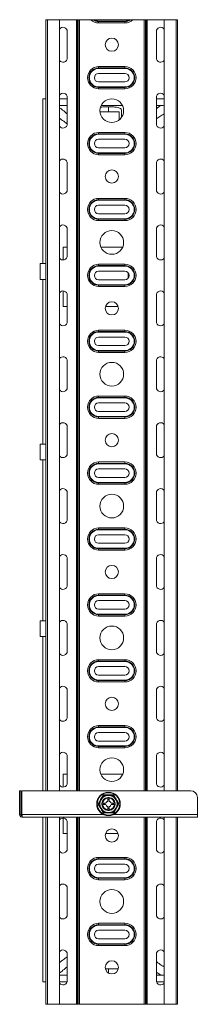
# Model space of a CAD drawing. Header units: millimetres. Extents: x 440 to 1541, y -883 to 631.
# Tile 4 of 5: x 1406 to 1541, y -883 to -136. Entities that reach past the tile are written whole.
import ezdxf

# ---------------------------------------------------------------- set-up
doc = ezdxf.new("R2010")
doc.units = ezdxf.units.MM

msp = doc.modelspace()

# ---------------------------------------------------------------- linework, layer by layer
at = {"color": 7, "linetype": 'Continuous', "lineweight": 15}
for p, q in [((1426.03, -720.86), (1426.03, -135.86)), ((1427.15, -135.86), (1426.03, -135.86)), ((1427.15, -135.86), (1427.15, -720.86)), ((1436.25, -135.86), (1427.15, -135.86)), ((1436.25, -720.86), (1436.25, -135.86)), ((1436.25, -135.86), (1449.23, -135.86)), ((1449.23, -135.86), (1449.86, -135.86)), ((1449.86, -135.86), (1450.38, -135.86)), ((1450.38, -135.86), (1451.4, -135.86)), ((1451.4, -135.86), (1460.08, -135.86)), ((1462.36, -135.86), (1489.69, -135.86)), ((1466.03, -136.89), (1466.03, -137.27)), ((1466.03, -136.89), (1486.03, -136.89)), ((1466.03, -137.27), (1466.03, -138.31)), ((1486.03, -137.27), (1466.03, -137.27)), ((1486.03, -138.31), (1466.03, -138.31)), ((1486.03, -136.89), (1486.03, -137.27)), ((1486.03, -137.27), (1486.03, -138.31)), ((1491.97, -135.86), (1500.66, -135.86)), ((1500.66, -135.86), (1501.68, -135.86)), ((1501.68, -135.86), (1502.19, -135.86)), ((1502.19, -135.86), (1502.83, -135.86)), ((1502.83, -135.86), (1515.8, -135.86)), ((1515.8, -135.86), (1515.8, -720.86)), ((1524.9, -135.86), (1515.8, -135.86)), ((1524.9, -720.86), (1524.9, -135.86)), ((1526.03, -135.86), (1524.9, -135.86)), ((1526.03, -720.86), (1526.03, -135.86)), ((1442.17, -164.86), (1442.17, -144.86)), ((1509.88, -144.86), (1509.88, -164.86)), ((1466.03, -171.42), (1486.03, -171.42)), ((1466.03, -171.42), (1466.03, -172.45)), ((1486.03, -171.42), (1486.03, -172.45)), ((1466.03, -172.45), (1486.03, -172.45)), ((1466.03, -172.45), (1466.03, -172.83)), ((1486.03, -172.83), (1466.03, -172.83)), ((1486.03, -176.61), (1466.03, -176.61)), ((1486.03, -172.45), (1486.03, -172.83)), ((1466.03, -183.11), (1486.03, -183.11)), ((1466.03, -186.89), (1466.03, -187.27)), ((1466.03, -186.89), (1486.03, -186.89)), ((1466.03, -187.27), (1466.03, -188.31)), ((1486.03, -187.27), (1466.03, -187.27)), ((1486.03, -188.31), (1466.03, -188.31)), ((1486.03, -186.89), (1486.03, -187.27)), ((1486.03, -187.27), (1486.03, -188.31)), ((1426.03, -195.86), (1423.53, -195.86)), ((1423.53, -320.86), (1423.53, -195.86)), ((1442.17, -195.86), (1436.25, -195.86)), ((1442.17, -200.85), (1436.25, -200.85)), ((1442.17, -214.86), (1442.17, -194.86)), ((1484.09, -200.85), (1467.97, -200.85)), ((1509.88, -194.86), (1509.88, -214.86)), ((1515.8, -195.86), (1509.88, -195.86)), ((1514.29, -200.85), (1509.88, -200.85)), ((1515.04, -200.96), (1515.8, -201.09)), ((1467.08, -205.86), (1481.53, -205.86)), ((1481.53, -211.99), (1481.53, -205.86)), ((1483.53, -204.75), (1483.53, -209.84)), ((1466.03, -221.42), (1486.03, -221.42)), ((1466.03, -221.42), (1466.03, -222.45)), ((1466.03, -222.45), (1486.03, -222.45)), ((1466.03, -222.45), (1466.03, -222.83)), ((1486.03, -222.83), (1466.03, -222.83)), ((1486.03, -221.42), (1486.03, -222.45)), ((1486.03, -222.45), (1486.03, -222.83)), ((1486.03, -226.61), (1466.03, -226.61)), ((1466.03, -233.11), (1486.03, -233.11)), ((1466.03, -236.89), (1466.03, -237.27)), ((1466.03, -236.89), (1486.03, -236.89)), ((1466.03, -237.27), (1466.03, -238.31)), ((1486.03, -237.27), (1466.03, -237.27)), ((1486.03, -238.31), (1466.03, -238.31)), ((1486.03, -236.89), (1486.03, -237.27)), ((1486.03, -237.27), (1486.03, -238.31)), ((1442.17, -264.86), (1442.17, -244.86)), ((1509.88, -244.86), (1509.88, -264.86)), ((1466.03, -271.42), (1486.03, -271.42)), ((1466.03, -271.42), (1466.03, -272.45)), ((1466.03, -272.45), (1486.03, -272.45)), ((1466.03, -272.45), (1466.03, -272.83)), ((1486.03, -272.83), (1466.03, -272.83)), ((1486.03, -271.42), (1486.03, -272.45)), ((1486.03, -272.45), (1486.03, -272.83)), ((1486.03, -276.61), (1466.03, -276.61)), ((1466.03, -283.11), (1486.03, -283.11)), ((1466.03, -286.89), (1466.03, -287.27)), ((1466.03, -286.89), (1486.03, -286.89)), ((1466.03, -287.27), (1466.03, -288.31)), ((1486.03, -287.27), (1466.03, -287.27)), ((1486.03, -288.31), (1466.03, -288.31)), ((1486.03, -286.89), (1486.03, -287.27)), ((1486.03, -287.27), (1486.03, -288.31)), ((1442.17, -314.86), (1442.17, -294.86)), ((1509.88, -294.86), (1509.88, -314.86)), ((1439.14, -308.36), (1439.14, -318.1)), ((1439.14, -308.36), (1442.17, -308.36)), ((1484.32, -308.36), (1467.74, -308.36)), ((1421.53, -332.86), (1421.53, -320.86)), ((1421.53, -320.86), (1426.03, -320.86)), ((1466.03, -321.42), (1486.03, -321.42)), ((1466.03, -321.42), (1466.03, -322.45)), ((1466.03, -322.45), (1486.03, -322.45)), ((1466.03, -322.45), (1466.03, -322.83)), ((1486.03, -322.83), (1466.03, -322.83)), ((1486.03, -326.61), (1466.03, -326.61)), ((1486.03, -321.42), (1486.03, -322.45)), ((1486.03, -322.45), (1486.03, -322.83)), ((1426.03, -332.86), (1421.53, -332.86)), ((1423.53, -457.86), (1423.53, -332.86)), ((1466.03, -333.11), (1486.03, -333.11)), ((1439.14, -341.62), (1439.14, -353.36)), ((1466.03, -336.89), (1466.03, -337.27)), ((1466.03, -336.89), (1486.03, -336.89)), ((1466.03, -337.27), (1466.03, -338.31)), ((1486.03, -337.27), (1466.03, -337.27)), ((1486.03, -338.31), (1466.03, -338.31)), ((1486.03, -336.89), (1486.03, -337.27)), ((1486.03, -337.27), (1486.03, -338.31)), ((1442.17, -364.86), (1442.17, -344.86)), ((1509.88, -344.86), (1509.88, -364.86)), ((1442.17, -353.36), (1439.14, -353.36)), ((1471.26, -353.36), (1480.8, -353.36)), ((1466.03, -371.42), (1486.03, -371.42)), ((1466.03, -371.42), (1466.03, -372.45)), ((1466.03, -372.45), (1486.03, -372.45)), ((1466.03, -372.45), (1466.03, -372.83)), ((1486.03, -372.83), (1466.03, -372.83)), ((1486.03, -371.42), (1486.03, -372.45)), ((1486.03, -372.45), (1486.03, -372.83)), ((1486.03, -376.61), (1466.03, -376.61)), ((1466.03, -383.11), (1486.03, -383.11)), ((1466.03, -386.89), (1466.03, -387.27)), ((1466.03, -386.89), (1486.03, -386.89)), ((1466.03, -387.27), (1466.03, -388.31)), ((1486.03, -387.27), (1466.03, -387.27)), ((1486.03, -388.31), (1466.03, -388.31)), ((1486.03, -386.89), (1486.03, -387.27)), ((1486.03, -387.27), (1486.03, -388.31)), ((1442.17, -414.86), (1442.17, -394.86)), ((1509.88, -394.86), (1509.88, -414.86)), ((1466.03, -421.42), (1486.03, -421.42)), ((1466.03, -421.42), (1466.03, -422.45)), ((1466.03, -422.45), (1486.03, -422.45)), ((1466.03, -422.45), (1466.03, -422.83)), ((1486.03, -422.83), (1466.03, -422.83)), ((1486.03, -421.42), (1486.03, -422.45)), ((1486.03, -422.45), (1486.03, -422.83)), ((1486.03, -426.61), (1466.03, -426.61)), ((1466.03, -433.11), (1486.03, -433.11)), ((1466.03, -436.89), (1466.03, -437.27)), ((1466.03, -436.89), (1486.03, -436.89)), ((1466.03, -437.27), (1466.03, -438.31)), ((1486.03, -437.27), (1466.03, -437.27)), ((1486.03, -438.31), (1466.03, -438.31)), ((1486.03, -436.89), (1486.03, -437.27)), ((1486.03, -437.27), (1486.03, -438.31)), ((1442.17, -464.86), (1442.17, -444.86)), ((1509.88, -444.86), (1509.88, -464.86)), ((1421.53, -469.86), (1421.53, -457.86)), ((1421.53, -457.86), (1426.03, -457.86)), ((1426.03, -469.86), (1421.53, -469.86)), ((1423.53, -591.86), (1423.53, -469.86)), ((1466.03, -471.42), (1486.03, -471.42)), ((1466.03, -471.42), (1466.03, -472.45)), ((1466.03, -472.45), (1486.03, -472.45)), ((1466.03, -472.45), (1466.03, -472.83)), ((1486.03, -472.83), (1466.03, -472.83)), ((1486.03, -476.61), (1466.03, -476.61)), ((1486.03, -471.42), (1486.03, -472.45)), ((1486.03, -472.45), (1486.03, -472.83)), ((1466.03, -483.11), (1486.03, -483.11)), ((1466.03, -486.89), (1466.03, -487.27)), ((1466.03, -486.89), (1486.03, -486.89)), ((1466.03, -487.27), (1466.03, -488.31)), ((1486.03, -487.27), (1466.03, -487.27)), ((1486.03, -488.31), (1466.03, -488.31)), ((1486.03, -486.89), (1486.03, -487.27)), ((1486.03, -487.27), (1486.03, -488.31)), ((1442.17, -514.86), (1442.17, -494.86)), ((1509.88, -494.86), (1509.88, -514.86)), ((1466.03, -521.42), (1486.03, -521.42)), ((1466.03, -521.42), (1466.03, -522.45)), ((1466.03, -522.45), (1486.03, -522.45)), ((1466.03, -522.45), (1466.03, -522.83)), ((1486.03, -522.83), (1466.03, -522.83)), ((1486.03, -521.42), (1486.03, -522.45)), ((1486.03, -522.45), (1486.03, -522.83)), ((1486.03, -526.61), (1466.03, -526.61)), ((1466.03, -533.11), (1486.03, -533.11)), ((1466.03, -536.89), (1466.03, -537.27)), ((1466.03, -536.89), (1486.03, -536.89)), ((1466.03, -537.27), (1466.03, -538.31)), ((1486.03, -537.27), (1466.03, -537.27)), ((1486.03, -536.89), (1486.03, -537.27)), ((1486.03, -537.27), (1486.03, -538.31)), ((1442.17, -564.86), (1442.17, -544.86)), ((1486.03, -538.31), (1466.03, -538.31)), ((1509.88, -544.86), (1509.88, -564.86)), ((1466.03, -571.42), (1486.03, -571.42)), ((1466.03, -571.42), (1466.03, -572.45)), ((1466.03, -572.45), (1486.03, -572.45)), ((1466.03, -572.45), (1466.03, -572.83)), ((1486.03, -572.83), (1466.03, -572.83)), ((1486.03, -571.42), (1486.03, -572.45)), ((1486.03, -572.45), (1486.03, -572.83)), ((1486.03, -576.61), (1466.03, -576.61)), ((1466.03, -583.11), (1486.03, -583.11)), ((1466.03, -586.89), (1466.03, -587.27)), ((1466.03, -586.89), (1486.03, -586.89)), ((1466.03, -587.27), (1466.03, -588.31)), ((1486.03, -587.27), (1466.03, -587.27)), ((1486.03, -588.31), (1466.03, -588.31)), ((1486.03, -586.89), (1486.03, -587.27)), ((1486.03, -587.27), (1486.03, -588.31)), ((1421.53, -603.86), (1421.53, -591.86)), ((1421.53, -591.86), (1426.03, -591.86)), ((1442.17, -614.86), (1442.17, -594.86)), ((1509.88, -594.86), (1509.88, -614.86)), ((1426.03, -603.86), (1421.53, -603.86)), ((1423.53, -720.86), (1423.53, -603.86)), ((1466.03, -621.42), (1486.03, -621.42)), ((1466.03, -621.42), (1466.03, -622.45)), ((1466.03, -622.45), (1486.03, -622.45)), ((1466.03, -622.45), (1466.03, -622.83)), ((1486.03, -622.83), (1466.03, -622.83)), ((1486.03, -626.61), (1466.03, -626.61)), ((1486.03, -621.42), (1486.03, -622.45)), ((1486.03, -622.45), (1486.03, -622.83)), ((1466.03, -633.11), (1486.03, -633.11)), ((1466.03, -636.89), (1466.03, -637.27)), ((1466.03, -636.89), (1486.03, -636.89)), ((1466.03, -637.27), (1466.03, -638.31)), ((1486.03, -637.27), (1466.03, -637.27)), ((1486.03, -638.31), (1466.03, -638.31)), ((1486.03, -636.89), (1486.03, -637.27)), ((1486.03, -637.27), (1486.03, -638.31)), ((1442.17, -664.86), (1442.17, -644.86)), ((1509.88, -644.86), (1509.88, -664.86)), ((1466.03, -671.42), (1486.03, -671.42)), ((1466.03, -671.42), (1466.03, -672.45)), ((1486.03, -671.42), (1486.03, -672.45)), ((1466.03, -672.45), (1486.03, -672.45)), ((1466.03, -672.45), (1466.03, -672.83)), ((1486.03, -672.83), (1466.03, -672.83)), ((1486.03, -676.61), (1466.03, -676.61)), ((1486.03, -672.45), (1486.03, -672.83)), ((1466.03, -683.11), (1486.03, -683.11)), ((1466.03, -686.89), (1466.03, -687.27)), ((1466.03, -686.89), (1486.03, -686.89)), ((1486.03, -686.89), (1486.03, -687.27)), ((1466.03, -687.27), (1466.03, -688.31)), ((1486.03, -687.27), (1466.03, -687.27)), ((1486.03, -688.31), (1466.03, -688.31)), ((1486.03, -687.27), (1486.03, -688.31)), ((1442.17, -714.86), (1442.17, -694.86)), ((1509.88, -694.86), (1509.88, -714.86)), ((1439.14, -708.36), (1439.14, -718.1)), ((1439.14, -708.36), (1442.17, -708.36)), ((1484.32, -708.36), (1467.74, -708.36)), ((1406.03, -738.86), (1406.03, -720.86)), ((1406.03, -720.86), (1407.03, -720.86)), ((1407.03, -738.86), (1407.03, -720.86)), ((1407.74, -738.86), (1407.74, -720.86)), ((1536.03, -720.86), (1407.74, -720.86)), ((1471.48, -730.36), (1469.06, -730.36)), ((1471.48, -731.36), (1469.06, -731.36)), ((1473.03, -726.39), (1473.03, -728.81)), ((1474.03, -726.39), (1474.03, -728.81)), ((1478, -730.36), (1475.58, -730.36)), ((1478, -731.36), (1475.58, -731.36)), ((1541.03, -738.86), (1541.03, -725.86)), ((1406.03, -738.86), (1407.03, -738.86)), ((1473.03, -732.91), (1473.03, -735.33)), ((1474.03, -732.91), (1474.03, -735.33)), ((1541.03, -738.86), (1541.03, -740.86)), ((1541.03, -740.86), (1408.03, -740.86)), ((1423.53, -865.86), (1423.53, -740.86)), ((1426.03, -882.86), (1426.03, -740.86)), ((1427.15, -740.86), (1427.15, -882.86)), ((1436.25, -882.86), (1436.25, -740.86)), ((1439.14, -741.62), (1439.14, -753.36)), ((1442.17, -764.86), (1442.17, -744.86)), ((1509.88, -744.86), (1509.88, -764.86)), ((1515.8, -740.86), (1515.8, -882.86)), ((1524.9, -882.86), (1524.9, -740.86)), ((1526.03, -882.86), (1526.03, -740.86)), ((1442.17, -753.36), (1439.14, -753.36)), ((1471.26, -753.36), (1480.8, -753.36)), ((1466.03, -771.42), (1486.03, -771.42)), ((1466.03, -771.42), (1466.03, -772.45)), ((1466.03, -772.45), (1486.03, -772.45)), ((1466.03, -772.45), (1466.03, -772.83)), ((1486.03, -772.83), (1466.03, -772.83)), ((1486.03, -776.61), (1466.03, -776.61)), ((1486.03, -771.42), (1486.03, -772.45)), ((1486.03, -772.45), (1486.03, -772.83)), ((1466.03, -783.11), (1486.03, -783.11)), ((1466.03, -786.89), (1466.03, -787.27)), ((1466.03, -786.89), (1486.03, -786.89)), ((1466.03, -787.27), (1466.03, -788.31)), ((1486.03, -787.27), (1466.03, -787.27)), ((1486.03, -788.31), (1466.03, -788.31)), ((1486.03, -786.89), (1486.03, -787.27)), ((1486.03, -787.27), (1486.03, -788.31)), ((1442.17, -814.86), (1442.17, -794.86)), ((1509.88, -794.86), (1509.88, -814.86)), ((1466.03, -821.42), (1486.03, -821.42)), ((1466.03, -821.42), (1466.03, -822.45)), ((1486.03, -821.42), (1486.03, -822.45)), ((1466.03, -822.45), (1486.03, -822.45)), ((1466.03, -822.45), (1466.03, -822.83)), ((1486.03, -822.83), (1466.03, -822.83)), ((1486.03, -826.61), (1466.03, -826.61)), ((1486.03, -822.45), (1486.03, -822.83)), ((1466.03, -833.11), (1486.03, -833.11)), ((1466.03, -836.89), (1466.03, -837.27)), ((1466.03, -836.89), (1486.03, -836.89)), ((1466.03, -837.27), (1466.03, -838.31)), ((1486.03, -837.27), (1466.03, -837.27)), ((1486.03, -838.31), (1466.03, -838.31)), ((1486.03, -836.89), (1486.03, -837.27)), ((1486.03, -837.27), (1486.03, -838.31)), ((1442.17, -864.86), (1442.17, -844.86)), ((1509.88, -844.86), (1509.88, -864.86)), ((1480.91, -855.94), (1471.15, -855.94)), ((1426.03, -865.86), (1423.53, -865.86)), ((1436.25, -860.87), (1442.17, -860.87)), ((1442.02, -865.86), (1436.25, -865.86)), ((1509.88, -860.87), (1514.29, -860.87)), ((1515.8, -865.86), (1510.04, -865.86)), ((1427.15, -882.86), (1426.03, -882.86)), ((1436.25, -882.86), (1427.15, -882.86)), ((1436.25, -882.86), (1449.23, -882.86)), ((1449.23, -882.86), (1449.86, -882.86)), ((1449.86, -882.86), (1450.38, -882.86)), ((1450.38, -882.86), (1451.4, -882.86)), ((1451.4, -882.86), (1500.66, -882.86)), ((1500.66, -882.86), (1501.68, -882.86)), ((1501.68, -882.86), (1502.19, -882.86)), ((1502.19, -882.86), (1502.83, -882.86)), ((1502.83, -882.86), (1515.8, -882.86)), ((1524.9, -882.86), (1515.8, -882.86)), ((1526.03, -882.86), (1524.9, -882.86))]:
    msp.add_line(p, q, dxfattribs=at)
at = {"color": 8, "linetype": 'Continuous', "lineweight": 15}
for p, q in [((1449.23, -720.86), (1449.23, -135.86)), ((1449.86, -720.86), (1449.86, -135.86)), ((1450.38, -720.86), (1450.38, -135.86)), ((1451.4, -720.86), (1451.4, -135.86)), ((1500.66, -720.86), (1500.66, -135.86)), ((1501.68, -720.86), (1501.68, -135.86)), ((1502.19, -720.86), (1502.19, -135.86)), ((1502.83, -720.86), (1502.83, -135.86)), ((1473.53, -201.89), (1473.53, -205.86)), ((1473.03, -727.37), (1473.53, -727.34)), ((1473.53, -727.59), (1473.03, -727.62)), ((1473.53, -727.34), (1474.03, -727.37)), ((1474.03, -727.62), (1473.53, -727.59)), ((1469.52, -738.86), (1407.74, -738.86)), ((1473.03, -734.1), (1474.03, -734.1)), ((1474.03, -734.35), (1473.03, -734.35)), ((1541.03, -738.86), (1477.54, -738.86)), ((1449.23, -882.86), (1449.23, -740.86)), ((1449.86, -882.86), (1449.86, -740.86)), ((1450.38, -882.86), (1450.38, -740.86)), ((1451.4, -882.86), (1451.4, -740.86)), ((1500.66, -882.86), (1500.66, -740.86)), ((1501.68, -882.86), (1501.68, -740.86)), ((1502.19, -882.86), (1502.19, -740.86)), ((1502.83, -882.86), (1502.83, -740.86)), ((1473.53, -855.94), (1473.53, -859.19))]:
    msp.add_line(p, q, dxfattribs=at)
at = {"color": 8, "linetype": 'Continuous', "lineweight": 15, "flags": 128}
for points in [[(1470.04, -731.36), (1470.02, -731.15), (1470.04, -730.36)], [(1470.29, -730.36), (1470.26, -731.13), (1470.29, -731.36)], [(1476.77, -731.36), (1476.79, -731.13), (1476.77, -730.36)], [(1477.02, -730.36), (1477.04, -731.15), (1477.02, -731.36)]]:
    msp.add_lwpolyline(points, dxfattribs=at)
at = {"color": 7, "linetype": 'Continuous', "lineweight": 15}
for centre, radius in [((1476.03, -154.86), 5), ((1476.03, -204.86), 9), ((1476.03, -254.86), 5), ((1476.03, -304.86), 9), ((1476.03, -354.86), 5), ((1476.03, -404.86), 9), ((1476.03, -454.86), 5), ((1476.03, -504.86), 9), ((1476.03, -554.86), 5), ((1476.03, -604.86), 9), ((1476.03, -654.86), 5), ((1476.03, -704.86), 9), ((1473.53, -730.86), 8.95), ((1473.53, -730.86), 8.54), ((1476.03, -754.86), 5), ((1476.03, -804.86), 9), ((1476.03, -854.86), 5)]:
    msp.add_circle(centre, radius, dxfattribs=at)
for centre, radius, start, end in [((1438.92, -144.86), 3.25, 0, 145.26812), ((1466.03, -129.86), 8.45, 225.2709, 270), ((1466.03, -129.86), 7.41, 234.08581, 270), ((1466.03, -129.86), 7.03, 238.57634, 270), ((1486.03, -129.86), 8.45, 270, 314.7291), ((1486.03, -129.86), 7.41, 270, 305.91419), ((1486.03, -129.86), 7.03, 270, 301.42366), ((1513.13, -144.86), 3.25, 34.73188, 180), ((1438.92, -164.86), 3.25, 214.73188, 0), ((1466.03, -179.86), 8.45, 90, 270), ((1486.03, -179.86), 8.45, 270, 90), ((1513.13, -164.86), 3.25, 180, 325.26812), ((1466.03, -179.86), 7.41, 90, 270), ((1466.03, -179.86), 7.03, 90, 270), ((1466.03, -179.86), 3.25, 90, 270), ((1486.03, -179.86), 7.41, 270, 90), ((1486.03, -179.86), 7.03, 270, 90), ((1486.03, -179.86), 3.25, 270, 90), ((1438.92, -194.86), 3.25, 360, 145.26812), ((1513.13, -194.86), 3.25, 34.73188, 180), ((1438.92, -214.86), 3.25, 214.73188, 0), ((1513.13, -214.86), 3.25, 180, 325.26812), ((1466.03, -229.86), 8.45, 90, 270), ((1466.03, -229.86), 7.41, 90, 270), ((1466.03, -229.86), 7.03, 90, 270), ((1486.03, -229.86), 8.45, 270, 90), ((1486.03, -229.86), 7.41, 270, 90), ((1486.03, -229.86), 7.03, 270, 90), ((1466.03, -229.86), 3.25, 90, 270), ((1486.03, -229.86), 3.25, 270, 90), ((1438.92, -244.86), 3.25, 0, 145.26812), ((1513.13, -244.86), 3.25, 34.73188, 180), ((1438.92, -264.86), 3.25, 214.73188, 0), ((1513.13, -264.86), 3.25, 180, 325.26812), ((1466.03, -279.86), 8.45, 90, 270), ((1466.03, -279.86), 7.41, 90, 270), ((1466.03, -279.86), 7.03, 90, 270), ((1486.03, -279.86), 8.45, 270, 90), ((1486.03, -279.86), 7.41, 270, 90), ((1486.03, -279.86), 7.03, 270, 90), ((1466.03, -279.86), 3.25, 90, 270), ((1486.03, -279.86), 3.25, 270, 90), ((1438.92, -294.86), 3.25, 360, 145.26812), ((1513.13, -294.86), 3.25, 34.73188, 180), ((1438.92, -314.86), 3.25, 214.73188, 0), ((1513.13, -314.86), 3.25, 180, 325.26812), ((1466.03, -329.86), 8.45, 90, 270), ((1466.03, -329.86), 7.41, 90, 270), ((1466.03, -329.86), 7.03, 90, 270), ((1466.03, -329.86), 3.25, 90, 270), ((1486.03, -329.86), 8.45, 270, 90), ((1486.03, -329.86), 7.41, 270, 90), ((1486.03, -329.86), 7.03, 270, 90), ((1486.03, -329.86), 3.25, 270, 90), ((1473.53, -330.86), 15, 355.69254, 13.45531), ((1438.92, -344.86), 3.25, 0, 145.26812), ((1513.13, -344.86), 3.25, 34.73188, 180), ((1438.92, -364.86), 3.25, 214.73188, 0), ((1513.13, -364.86), 3.25, 180, 325.26812), ((1466.03, -379.86), 8.45, 90, 270), ((1466.03, -379.86), 7.41, 90, 270), ((1466.03, -379.86), 7.03, 90, 270), ((1486.03, -379.86), 8.45, 270, 90), ((1486.03, -379.86), 7.41, 270, 90), ((1486.03, -379.86), 7.03, 270, 90), ((1466.03, -379.86), 3.25, 90, 270), ((1486.03, -379.86), 3.25, 270, 90), ((1438.92, -394.86), 3.25, 0, 145.26812), ((1513.13, -394.86), 3.25, 34.73188, 180), ((1438.92, -414.86), 3.25, 214.73188, 0), ((1513.13, -414.86), 3.25, 180, 325.26812), ((1466.03, -429.86), 8.45, 90, 270), ((1466.03, -429.86), 7.41, 90, 270), ((1466.03, -429.86), 7.03, 90, 270), ((1486.03, -429.86), 8.45, 270, 90), ((1486.03, -429.86), 7.41, 270, 90), ((1486.03, -429.86), 7.03, 270, 90), ((1466.03, -429.86), 3.25, 90, 270), ((1486.03, -429.86), 3.25, 270, 90), ((1438.92, -444.86), 3.25, 0, 145.26812), ((1513.13, -444.86), 3.25, 34.73188, 180), ((1438.92, -464.86), 3.25, 214.73188, 0), ((1513.13, -464.86), 3.25, 180, 325.26812), ((1466.03, -479.86), 8.45, 90, 270), ((1466.03, -479.86), 7.41, 90, 270), ((1466.03, -479.86), 7.03, 90, 270), ((1466.03, -479.86), 3.25, 90, 270), ((1486.03, -479.86), 8.45, 270, 90), ((1486.03, -479.86), 7.41, 270, 90), ((1486.03, -479.86), 7.03, 270, 90), ((1486.03, -479.86), 3.25, 270, 90), ((1438.92, -494.86), 3.25, 360, 145.26812), ((1513.13, -494.86), 3.25, 34.73188, 180), ((1438.92, -514.86), 3.25, 214.73188, 0), ((1513.13, -514.86), 3.25, 180, 325.26812), ((1466.03, -529.86), 8.45, 90, 270), ((1466.03, -529.86), 7.41, 90, 270), ((1466.03, -529.86), 7.03, 90, 270), ((1486.03, -529.86), 8.45, 270, 90), ((1486.03, -529.86), 7.41, 270, 90), ((1486.03, -529.86), 7.03, 270, 90), ((1466.03, -529.86), 3.25, 90, 270), ((1486.03, -529.86), 3.25, 270, 90), ((1438.92, -544.86), 3.25, 0, 145.26812), ((1513.13, -544.86), 3.25, 34.73188, 180), ((1438.92, -564.86), 3.25, 214.73188, 0), ((1513.13, -564.86), 3.25, 180, 325.26812), ((1466.03, -579.86), 8.45, 90, 270), ((1466.03, -579.86), 7.41, 90, 270), ((1466.03, -579.86), 7.03, 90, 270), ((1486.03, -579.86), 8.45, 270, 90), ((1486.03, -579.86), 7.41, 270, 90), ((1486.03, -579.86), 7.03, 270, 90), ((1466.03, -579.86), 3.25, 90, 270), ((1486.03, -579.86), 3.25, 270, 90), ((1438.92, -594.86), 3.25, 0, 145.26812), ((1513.13, -594.86), 3.25, 34.73188, 180), ((1438.92, -614.86), 3.25, 214.73188, 0), ((1513.13, -614.86), 3.25, 180, 325.26812), ((1466.03, -629.86), 8.45, 90, 270), ((1466.03, -629.86), 7.41, 90, 270), ((1466.03, -629.86), 7.03, 90, 270), ((1466.03, -629.86), 3.25, 90, 270), ((1486.03, -629.86), 8.45, 270, 90), ((1486.03, -629.86), 7.41, 270, 90), ((1486.03, -629.86), 7.03, 270, 90), ((1486.03, -629.86), 3.25, 270, 90), ((1438.92, -644.86), 3.25, 360, 145.26812), ((1513.13, -644.86), 3.25, 34.73188, 180), ((1438.92, -664.86), 3.25, 214.73188, 0), ((1466.03, -679.86), 8.45, 90, 270), ((1486.03, -679.86), 8.45, 270, 90), ((1513.13, -664.86), 3.25, 180, 325.26812), ((1466.03, -679.86), 7.41, 90, 270), ((1466.03, -679.86), 7.03, 90, 270), ((1466.03, -679.86), 3.25, 90, 270), ((1486.03, -679.86), 7.41, 270, 90), ((1486.03, -679.86), 7.03, 270, 90), ((1486.03, -679.86), 3.25, 270, 90), ((1438.92, -694.86), 3.25, 0, 145.26812), ((1513.13, -694.86), 3.25, 34.73188, 180), ((1438.92, -714.86), 3.25, 214.73188, 0), ((1513.13, -714.86), 3.25, 180, 325.26812), ((1473.53, -730.86), 6.5, 90, 150), ((1473.53, -730.86), 6.5, 30, 90), ((1536.03, -725.86), 5, 0, 90), ((1473.53, -730.86), 6.5, 150, 210), ((1473.53, -730.86), 5, 95.73917, 174.26083), ((1473.53, -730.86), 5, 185.73917, 264.26083), ((1473.53, -730.86), 4.5, 96.37937, 173.62063), ((1473.53, -730.86), 4.5, 186.37937, 263.62063), ((1473.53, -730.86), 2.11, 103.70045, 166.29955), ((1473.53, -730.86), 2.11, 193.70045, 256.29955), ((1473.53, -730.86), 2.01, 104.42188, 165.60369), ((1473.53, -730.86), 2.01, 194.41781, 255.59172), ((1473.53, -730.86), 5, 5.73917, 84.26083), ((1473.53, -730.86), 4.5, 6.37937, 83.62063), ((1473.53, -730.86), 2.11, 13.70045, 76.29955), ((1473.53, -730.86), 2.01, 14.41925, 75.61683), ((1473.53, -730.86), 2.01, 284.39809, 345.62926), ((1473.53, -730.86), 5, 275.73917, 354.26083), ((1473.53, -730.86), 4.5, 276.37937, 353.62063), ((1473.53, -730.86), 2.11, 283.70045, 346.29955), ((1473.53, -730.86), 6.5, 330, 30), ((1473.53, -730.86), 6.5, 210, 270), ((1473.53, -730.86), 6.5, 270, 330), ((1438.92, -744.86), 3.25, 0, 145.26812), ((1513.13, -744.86), 3.25, 34.73188, 180), ((1438.92, -764.86), 3.25, 214.73188, 0), ((1513.13, -764.86), 3.25, 180, 325.26812), ((1466.03, -779.86), 8.45, 90, 270), ((1466.03, -779.86), 7.41, 90, 270), ((1466.03, -779.86), 7.03, 90, 270), ((1466.03, -779.86), 3.25, 90, 270), ((1486.03, -779.86), 8.45, 270, 90), ((1486.03, -779.86), 7.41, 270, 90), ((1486.03, -779.86), 7.03, 270, 90), ((1486.03, -779.86), 3.25, 270, 90), ((1438.92, -794.86), 3.25, 0, 145.26812), ((1513.13, -794.86), 3.25, 34.73188, 180), ((1438.92, -814.86), 3.25, 214.73188, 0), ((1466.03, -829.86), 8.45, 90, 270), ((1486.03, -829.86), 8.45, 270, 90), ((1513.13, -814.86), 3.25, 180, 325.26812), ((1466.03, -829.86), 7.41, 90, 270), ((1466.03, -829.86), 7.03, 90, 270), ((1466.03, -829.86), 3.25, 90, 270), ((1486.03, -829.86), 7.41, 270, 90), ((1486.03, -829.86), 7.03, 270, 90), ((1486.03, -829.86), 3.25, 270, 90), ((1438.92, -844.86), 3.25, 0, 145.26812), ((1513.13, -844.86), 3.25, 34.73188, 180), ((1438.92, -864.86), 3.25, 214.73188, 0), ((1513.13, -864.86), 3.25, 180, 325.26812)]:
    msp.add_arc(centre, radius, start, end, dxfattribs=at)
for points, knots in [([(1460.08, -135.86), (1460.22, -135.86), (1460.6, -135.86), (1461.1, -135.86), (1461.5, -135.86), (1461.63, -135.86), (1461.68, -135.86)], [0, 0, 0, 0, 0.221315, 0.628464, 0.858152, 1, 1, 1, 1]), ([(1462.36, -135.86), (1462.33, -135.86), (1462.19, -135.86), (1462, -135.86), (1461.81, -135.86), (1461.72, -135.86), (1461.69, -135.86), (1461.68, -135.86)], [0, 0, 0, 0, 0.1399595, 0.5262942, 0.7850317, 0.9595968, 1, 1, 1, 1]), ([(1490.37, -135.86), (1490.37, -135.86), (1490.35, -135.86), (1490.27, -135.86), (1490.06, -135.86), (1489.86, -135.86), (1489.72, -135.86), (1489.69, -135.86)], [0, 0, 0, 0, 0.016084, 0.18339, 0.448807, 0.904571, 1, 1, 1, 1]), ([(1490.37, -135.86), (1490.41, -135.86), (1490.53, -135.86), (1490.89, -135.86), (1491.41, -135.86), (1491.81, -135.86), (1491.97, -135.86)], [0, 0, 0, 0, 0.0953614, 0.3483226, 0.7338527, 1, 1, 1, 1]), ([(1515.03, -200.99), (1515.02, -200.99), (1514.75, -200.93), (1514.52, -200.95), (1514.3, -200.96)], [0, 0, 0, 0, 0.040725, 1, 1, 1, 1]), ([(1467.52, -202.36), (1467.81, -202.29), (1468.92, -202.05), (1471.09, -201.92), (1472.86, -201.9), (1473.53, -201.89)], [0, 0, 0, 0, 0.184442, 0.693695, 1, 1, 1, 1]), ([(1473.53, -201.89), (1474.63, -201.91), (1476.84, -201.95), (1479.79, -202.29), (1482.03, -202.89), (1483.32, -203.73), (1483.46, -204.43), (1483.53, -204.75)], [0, 0, 0, 0, 0.206372, 0.41273, 0.61955, 0.829278, 1, 1, 1, 1]), ([(1465.63, -730.86), (1465.79, -730.59), (1466.6, -729.23), (1467.94, -726.92), (1469.07, -724.92), (1469.58, -724.02)], [0, 0, 0, 0, 0.120964, 0.606825, 1, 1, 1, 1]), ([(1467.9, -727.61), (1468.39, -726.75), (1469.04, -725.64), (1469.64, -724.6), (1469.78, -724.36)], [0, 0, 0, 0, 0.7690065, 1, 1, 1, 1]), ([(1469.78, -724.36), (1469.77, -724.36), (1469.77, -724.35), (1469.72, -724.27), (1469.66, -724.17), (1469.61, -724.07), (1469.58, -724.02), (1469.58, -724.02)], [0, 0, 0, 0, 0.236163, 0.471369, 0.732417, 0.993148, 1, 1, 1, 1]), ([(1469.58, -724.02), (1469.9, -724.03), (1471.48, -724.04), (1474.14, -724.05), (1476.45, -724.03), (1477.48, -724.02)], [0, 0, 0, 0, 0.120964, 0.606826, 1, 1, 1, 1]), ([(1469.78, -724.36), (1470.3, -724.36), (1471.37, -724.36), (1472.65, -724.36), (1473.37, -724.36), (1473.53, -724.36)], [0, 0, 0, 0, 0.4347944, 0.8798478, 1, 1, 1, 1]), ([(1473.53, -724.36), (1474.52, -724.36), (1475.8, -724.36), (1477, -724.36), (1477.28, -724.36)], [0, 0, 0, 0, 0.769008, 1, 1, 1, 1]), ([(1477.48, -724.02), (1477.48, -724.02), (1477.45, -724.07), (1477.39, -724.17), (1477.33, -724.27), (1477.29, -724.35), (1477.28, -724.36), (1477.28, -724.36)], [0, 0, 0, 0, 0.006852, 0.267583, 0.528632, 0.763836, 1, 1, 1, 1]), ([(1477.28, -724.36), (1477.44, -724.64), (1478.04, -725.68), (1478.68, -726.79), (1479.16, -727.61)], [0, 0, 0, 0, 0.263898, 1, 1, 1, 1]), ([(1477.48, -724.02), (1477.63, -724.3), (1478.41, -725.67), (1479.73, -727.99), (1480.9, -729.97), (1481.42, -730.86)], [0, 0, 0, 0, 0.120965, 0.606826, 1, 1, 1, 1]), ([(1469.58, -737.7), (1469.43, -737.42), (1468.65, -736.05), (1467.32, -733.73), (1466.16, -731.75), (1465.63, -730.86)], [0, 0, 0, 0, 0.120962, 0.606825, 1, 1, 1, 1]), ([(1466.02, -730.86), (1466.02, -730.86), (1466.01, -730.86), (1465.92, -730.86), (1465.8, -730.86), (1465.69, -730.86), (1465.63, -730.86), (1465.63, -730.86)], [0, 0, 0, 0, 0.236164, 0.471365, 0.732408, 0.99314, 1, 1, 1, 1]), ([(1466.02, -730.86), (1466.29, -730.41), (1466.82, -729.48), (1467.46, -728.37), (1467.82, -727.75), (1467.9, -727.61)], [0, 0, 0, 0, 0.434795, 0.879847, 1, 1, 1, 1]), ([(1466.02, -730.86), (1466.18, -731.14), (1466.78, -732.18), (1467.43, -733.29), (1467.9, -734.11)], [0, 0, 0, 0, 0.2639012, 1, 1, 1, 1]), ([(1468.55, -731.36), (1468.55, -731.36), (1468.55, -731.35), (1468.55, -731.29), (1468.54, -731.18), (1468.53, -731.03), (1468.53, -730.86), (1468.53, -730.69), (1468.54, -730.54), (1468.55, -730.43), (1468.55, -730.37), (1468.55, -730.36), (1468.55, -730.36)], [0, 0, 0, 0, 0.072165, 0.178938, 0.286081, 0.393593, 0.500926, 0.607772, 0.714625, 0.821919, 0.929446, 1, 1, 1, 1]), ([(1469.06, -730.36), (1469, -730.36), (1468.89, -730.36), (1468.73, -730.36), (1468.62, -730.36), (1468.56, -730.36), (1468.56, -730.36), (1468.55, -730.36)], [0, 0, 0, 0, 0.216242, 0.432518, 0.648092, 0.862491, 1, 1, 1, 1]), ([(1468.55, -731.36), (1468.56, -731.36), (1468.57, -731.36), (1468.66, -731.36), (1468.78, -731.36), (1468.92, -731.36), (1469.02, -731.36), (1469.06, -731.36)], [0, 0, 0, 0, 0.213263, 0.426503, 0.640197, 0.854928, 1, 1, 1, 1]), ([(1469.93, -730.36), (1469.92, -730.37), (1469.91, -730.38), (1469.88, -730.47), (1469.86, -730.59), (1469.84, -730.75), (1469.84, -730.92), (1469.85, -731.08), (1469.88, -731.22), (1469.9, -731.32), (1469.92, -731.36), (1469.93, -731.36), (1469.93, -731.36)], [0, 0, 0, 0, 0.107972, 0.216013, 0.324977, 0.433102, 0.538634, 0.642408, 0.747103, 0.854352, 0.963308, 1, 1, 1, 1]), ([(1471.58, -730.36), (1471.58, -730.36), (1471.58, -730.36), (1471.57, -730.36), (1471.54, -730.36), (1471.51, -730.36), (1471.49, -730.36), (1471.48, -730.36)], [0, 0, 0, 0, 0.193099, 0.386115, 0.581172, 0.781634, 1, 1, 1, 1]), ([(1471.48, -731.36), (1471.49, -731.36), (1471.51, -731.36), (1471.54, -731.36), (1471.57, -731.36), (1471.58, -731.36), (1471.58, -731.36), (1471.58, -731.36)], [0, 0, 0, 0, 0.209209, 0.418589, 0.625164, 0.825765, 1, 1, 1, 1]), ([(1473.03, -725.89), (1473.03, -725.89), (1473.04, -725.88), (1473.13, -725.88), (1473.26, -725.87), (1473.42, -725.86), (1473.59, -725.86), (1473.75, -725.87), (1473.89, -725.87), (1473.99, -725.88), (1474.02, -725.89), (1474.03, -725.89), (1474.03, -725.89)], [0, 0, 0, 0, 0.1070124, 0.214003, 0.3213283, 0.428883, 0.5360695, 0.6428753, 0.7498727, 0.8573303, 0.9648214, 1, 1, 1, 1]), ([(1473.03, -725.89), (1473.03, -725.89), (1473.03, -725.9), (1473.03, -725.99), (1473.03, -726.12), (1473.03, -726.26), (1473.03, -726.35), (1473.03, -726.39)], [0, 0, 0, 0, 0.2132627, 0.4264979, 0.6401918, 0.8549184, 1, 1, 1, 1]), ([(1474.03, -727.26), (1474.02, -727.26), (1474.01, -727.24), (1473.92, -727.22), (1473.8, -727.19), (1473.64, -727.18), (1473.47, -727.18), (1473.31, -727.19), (1473.17, -727.21), (1473.07, -727.23), (1473.03, -727.25), (1473.03, -727.26), (1473.03, -727.26)], [0, 0, 0, 0, 0.107972, 0.216009, 0.324971, 0.433112, 0.538624, 0.642414, 0.74711, 0.854356, 0.963308, 1, 1, 1, 1]), ([(1473.03, -728.81), (1473.03, -728.82), (1473.03, -728.85), (1473.03, -728.88), (1473.03, -728.9), (1473.03, -728.91), (1473.03, -728.91), (1473.03, -728.91)], [0, 0, 0, 0, 0.209221, 0.41859, 0.625199, 0.825774, 1, 1, 1, 1]), ([(1474.03, -726.39), (1474.03, -726.33), (1474.03, -726.22), (1474.03, -726.07), (1474.03, -725.95), (1474.03, -725.89), (1474.03, -725.89), (1474.03, -725.89)], [0, 0, 0, 0, 0.216236, 0.432515, 0.648095, 0.862494, 1, 1, 1, 1]), ([(1474.03, -728.91), (1474.03, -728.91), (1474.03, -728.91), (1474.03, -728.9), (1474.03, -728.88), (1474.03, -728.85), (1474.03, -728.82), (1474.03, -728.81)], [0, 0, 0, 0, 0.193086, 0.386057, 0.581189, 0.781562, 1, 1, 1, 1]), ([(1475.58, -730.36), (1475.57, -730.36), (1475.54, -730.36), (1475.51, -730.36), (1475.49, -730.36), (1475.48, -730.36), (1475.48, -730.36), (1475.48, -730.36)], [0, 0, 0, 0, 0.209227, 0.418584, 0.625171, 0.825768, 1, 1, 1, 1]), ([(1475.48, -731.36), (1475.48, -731.36), (1475.48, -731.36), (1475.49, -731.36), (1475.51, -731.36), (1475.54, -731.36), (1475.57, -731.36), (1475.58, -731.36)], [0, 0, 0, 0, 0.1930947, 0.3861069, 0.5811597, 0.7816175, 1, 1, 1, 1]), ([(1477.13, -731.36), (1477.13, -731.36), (1477.15, -731.34), (1477.17, -731.26), (1477.2, -731.13), (1477.21, -730.97), (1477.21, -730.8), (1477.2, -730.64), (1477.18, -730.5), (1477.15, -730.4), (1477.14, -730.36), (1477.13, -730.36), (1477.13, -730.36)], [0, 0, 0, 0, 0.1079724, 0.2160132, 0.3249779, 0.4331201, 0.5386332, 0.6424078, 0.7471029, 0.8543518, 0.963308, 1, 1, 1, 1]), ([(1481.42, -730.86), (1481.26, -731.13), (1480.46, -732.5), (1479.12, -734.8), (1477.98, -736.8), (1477.48, -737.7)], [0, 0, 0, 0, 0.120964, 0.606828, 1, 1, 1, 1]), ([(1478.5, -730.36), (1478.5, -730.36), (1478.49, -730.36), (1478.4, -730.36), (1478.27, -730.36), (1478.13, -730.36), (1478.04, -730.36), (1478, -730.36)], [0, 0, 0, 0, 0.2132621, 0.4265035, 0.6401932, 0.8549235, 1, 1, 1, 1]), ([(1478, -731.36), (1478.06, -731.36), (1478.17, -731.36), (1478.32, -731.36), (1478.44, -731.36), (1478.49, -731.36), (1478.5, -731.36), (1478.5, -731.36)], [0, 0, 0, 0, 0.216241, 0.432517, 0.648094, 0.862491, 1, 1, 1, 1]), ([(1478.5, -730.36), (1478.5, -730.37), (1478.5, -730.38), (1478.51, -730.46), (1478.52, -730.59), (1478.53, -730.75), (1478.53, -730.92), (1478.52, -731.08), (1478.52, -731.22), (1478.51, -731.32), (1478.5, -731.36), (1478.5, -731.36), (1478.5, -731.36)], [0, 0, 0, 0, 0.107012, 0.214, 0.321334, 0.428887, 0.536062, 0.642875, 0.749865, 0.857329, 0.964822, 1, 1, 1, 1]), ([(1479.16, -727.61), (1479.24, -727.75), (1479.83, -728.78), (1480.47, -729.88), (1480.99, -730.79), (1481.03, -730.86)], [0, 0, 0, 0, 0.127944, 0.927354, 1, 1, 1, 1]), ([(1481.03, -730.86), (1480.77, -731.32), (1480.24, -732.24), (1479.6, -733.35), (1479.23, -733.98), (1479.16, -734.11)], [0, 0, 0, 0, 0.4347957, 0.8798469, 1, 1, 1, 1]), ([(1481.42, -730.86), (1481.42, -730.86), (1481.37, -730.86), (1481.26, -730.86), (1481.14, -730.86), (1481.05, -730.86), (1481.04, -730.86), (1481.03, -730.86)], [0, 0, 0, 0, 0.006855, 0.267587, 0.528635, 0.763835, 1, 1, 1, 1]), ([(1406.03, -738.86), (1406.06, -739.12), (1406.12, -739.65), (1406.58, -740.31), (1407.24, -740.77), (1407.77, -740.83), (1408.03, -740.86)], [0, 0, 0, 0, 0.250004, 0.500005, 0.750002, 1, 1, 1, 1]), ([(1407.03, -738.86), (1407.04, -738.99), (1407.07, -739.26), (1407.31, -739.58), (1407.57, -739.79), (1407.77, -739.81), (1407.83, -739.82)], [0, 0, 0, 0, 0.287064, 0.574125, 0.861187, 1, 1, 1, 1]), ([(1408.03, -740.86), (1408, -740.83), (1407.95, -740.77), (1407.88, -740.31), (1407.81, -739.65), (1407.76, -739.12), (1407.74, -738.86)], [0, 0, 0, 0, 0.2499984, 0.4999956, 0.749996, 1, 1, 1, 1]), ([(1467.9, -734.11), (1467.98, -734.25), (1468.58, -735.28), (1469.21, -736.38), (1469.73, -737.29), (1469.78, -737.36)], [0, 0, 0, 0, 0.127941, 0.927354, 1, 1, 1, 1]), ([(1469.78, -737.36), (1469.77, -737.37), (1469.77, -737.38), (1469.72, -737.45), (1469.66, -737.56), (1469.61, -737.65), (1469.58, -737.7), (1469.58, -737.7)], [0, 0, 0, 0, 0.236162, 0.47138, 0.732432, 0.993166, 1, 1, 1, 1]), ([(1477.48, -737.7), (1477.16, -737.7), (1475.58, -737.68), (1472.91, -737.67), (1470.61, -737.69), (1469.58, -737.7)], [0, 0, 0, 0, 0.120964, 0.606826, 1, 1, 1, 1]), ([(1473.53, -737.36), (1472.54, -737.36), (1471.25, -737.36), (1470.05, -737.36), (1469.78, -737.36)], [0, 0, 0, 0, 0.769007, 1, 1, 1, 1]), ([(1473.03, -732.81), (1473.03, -732.81), (1473.03, -732.81), (1473.03, -732.82), (1473.03, -732.85), (1473.03, -732.88), (1473.03, -732.9), (1473.03, -732.91)], [0, 0, 0, 0, 0.19308, 0.386043, 0.581051, 0.78157, 1, 1, 1, 1]), ([(1473.03, -734.46), (1473.03, -734.47), (1473.04, -734.48), (1473.13, -734.51), (1473.26, -734.53), (1473.42, -734.55), (1473.59, -734.55), (1473.75, -734.54), (1473.89, -734.51), (1473.99, -734.49), (1474.02, -734.47), (1474.03, -734.46), (1474.03, -734.46)], [0, 0, 0, 0, 0.107973, 0.216009, 0.324972, 0.433111, 0.538625, 0.642411, 0.747109, 0.854358, 0.963307, 1, 1, 1, 1]), ([(1473.03, -735.33), (1473.03, -735.39), (1473.03, -735.5), (1473.03, -735.66), (1473.03, -735.77), (1473.03, -735.83), (1473.03, -735.83), (1473.03, -735.84)], [0, 0, 0, 0, 0.2162556, 0.4325188, 0.6480987, 0.862491, 1, 1, 1, 1]), ([(1474.03, -735.84), (1474.02, -735.84), (1474.01, -735.84), (1473.93, -735.85), (1473.8, -735.85), (1473.64, -735.86), (1473.47, -735.86), (1473.31, -735.86), (1473.17, -735.85), (1473.07, -735.84), (1473.03, -735.84), (1473.03, -735.84), (1473.03, -735.84)], [0, 0, 0, 0, 0.107013, 0.214003, 0.321328, 0.428883, 0.536067, 0.642875, 0.749873, 0.857331, 0.964821, 1, 1, 1, 1]), ([(1477.28, -737.36), (1476.75, -737.36), (1475.69, -737.36), (1474.41, -737.36), (1473.68, -737.36), (1473.53, -737.36)], [0, 0, 0, 0, 0.4347935, 0.8798478, 1, 1, 1, 1]), ([(1474.03, -732.91), (1474.03, -732.9), (1474.03, -732.88), (1474.03, -732.85), (1474.03, -732.82), (1474.03, -732.81), (1474.03, -732.81), (1474.03, -732.81)], [0, 0, 0, 0, 0.209221, 0.41859, 0.625199, 0.825774, 1, 1, 1, 1]), ([(1474.03, -735.84), (1474.03, -735.83), (1474.03, -735.82), (1474.03, -735.73), (1474.03, -735.61), (1474.03, -735.47), (1474.03, -735.37), (1474.03, -735.33)], [0, 0, 0, 0, 0.213264, 0.42651, 0.640191, 0.854936, 1, 1, 1, 1]), ([(1479.16, -734.11), (1478.66, -734.97), (1478.02, -736.08), (1477.42, -737.12), (1477.28, -737.36)], [0, 0, 0, 0, 0.769007, 1, 1, 1, 1]), ([(1477.48, -737.7), (1477.48, -737.7), (1477.45, -737.65), (1477.39, -737.56), (1477.33, -737.45), (1477.29, -737.38), (1477.28, -737.37), (1477.28, -737.36)], [0, 0, 0, 0, 0.006834, 0.267569, 0.52862, 0.763837, 1, 1, 1, 1]), ([(1514.26, -860.85), (1514.31, -860.85), (1514.61, -860.88), (1514.96, -860.81), (1515.26, -860.76)], [0, 0, 0, 0, 0.157519, 1, 1, 1, 1]), ([(1515.8, -860.65), (1515.74, -860.68), (1515.57, -860.76), (1515.38, -860.77), (1515.26, -860.77)], [0, 0, 0, 0, 0.357965, 1, 1, 1, 1])]:
    msp.add_open_spline(points, degree=3, knots=knots, dxfattribs=at)
at = {"color": 8, "linetype": 'Continuous', "lineweight": 15}
for points, knots in [([(1509.88, -203.31), (1510.64, -202.76), (1512.06, -201.72), (1513.49, -200.97), (1514.05, -200.92), (1514.3, -200.89)], [0, 0, 0, 0, 0.380194, 0.71583, 1, 1, 1, 1]), ([(1436.25, -202.66), (1436.58, -202.88), (1437.68, -203.62), (1439.78, -205.35), (1441.48, -206.77), (1442.15, -207.37), (1442.17, -207.38)], [0, 0, 0, 0, 0.2121372, 0.7251028, 0.991718, 1, 1, 1, 1]), ([(1515.8, -207.3), (1515.28, -207.61), (1513.89, -208.4), (1511.78, -209.85), (1510.2, -211.01), (1509.88, -211.23)], [0, 0, 0, 0, 0.329141, 0.867663, 1, 1, 1, 1]), ([(1442.16, -214.96), (1441.82, -214.7), (1440.31, -213.53), (1438.33, -212.06), (1436.8, -210.96), (1436.25, -210.57)], [0, 0, 0, 0, 0.1548324, 0.6955052, 1, 1, 1, 1]), ([(1436.25, -851.16), (1436.96, -850.64), (1438.6, -849.46), (1440.6, -847.97), (1441.94, -846.94), (1442.17, -846.75)], [0, 0, 0, 0, 0.386938, 0.891618, 1, 1, 1, 1]), ([(1509.88, -850.49), (1510.28, -850.78), (1511.91, -851.96), (1514.02, -853.41), (1515.32, -854.15), (1515.8, -854.42)], [0, 0, 0, 0, 0.171404, 0.696916, 1, 1, 1, 1]), ([(1442.17, -854.34), (1441.63, -854.8), (1439.92, -856.28), (1437.85, -857.98), (1436.66, -858.79), (1436.25, -859.06)], [0, 0, 0, 0, 0.236573, 0.740657, 1, 1, 1, 1]), ([(1514.26, -860.83), (1514.04, -860.81), (1513.53, -860.76), (1512.14, -860.05), (1510.69, -859.01), (1509.88, -858.43)], [0, 0, 0, 0, 0.252531, 0.581641, 1, 1, 1, 1])]:
    msp.add_open_spline(points, degree=3, knots=knots, dxfattribs=at)

doc.saveas('drawing.dxf')
